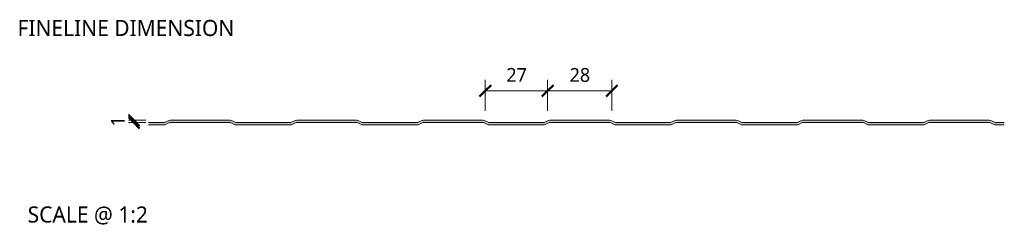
# Model space of a CAD drawing. Header units: millimetres. Extents: x 196 to 3485, y -270 to 1649.
# Tile 9 of 9: x 3057 to 3485, y 145 to 235. Entities that reach past the tile are written whole.
import ezdxf

# ---------------------------------------------------------------- set-up
doc = ezdxf.new("R2010")
doc.units = ezdxf.units.MM
for name, color, linetype, lineweight in [('A-ANNO-DIMS', 211, 'Continuous', 9), ('A-ANNO-DIMS-2', 211, 'Continuous', 9), ('A-DETL-GENF', 92, 'Continuous', 13), ('G-ANNO-TEXT', 231, 'Continuous', 9)]:
    doc.layers.add(name, color=color, linetype=linetype, lineweight=lineweight)
doc.styles.add('Yu Gothic_2', font='Yu Gothic.ttf', dxfattribs={"height": 7})
doc.styles.add('Yu Gothic_3', font='Yu Gothic.ttf', dxfattribs={"height": 6})
doc.styles.add('Yu Gothic_B', font='Yu Gothic.ttf', dxfattribs={"height": 7})
doc.dimstyles.new('Diagonal_1', dxfattribs={"dimscale": 304.8, "dimtxt": 6.965421, "dimasz": 0.016404, "dimexe": 0.015748, "dimexo": 0.009843, "dimgap": 0.009843, "dimtad": 1, "dimdec": 0, "dimzin": 0, "dimdsep": 46, "dimtxsty": 'Yu Gothic_3', "dimblk1": 'OBLIQUE', "dimblk2": 'OBLIQUE', "dimsah": 1, "dimcen": 0.09, "dimazin": 0, "dimtfac": 1, "dimtdec": 4, "dimtix": 1, "dimtmove": 0, "dimatfit": 3, "dimfxl": 1, "dimtvp": 1, "dimtfill": 1, "dimtolj": 1, "dimtzin": 0, "dimarcsym": 2})

# ---------------------------------------------------------------- blocks, each defined once
blk = doc.blocks.new('CR1100 - FINISHES - CR 1100 - FINELINE FINISH - TOP-4168015-ALL FINISHES Copy 1 Copy 1 Copy 1')
at = {"layer": 'A-DETL-GENF'}
blk.add_hatch(color=256, dxfattribs=at).paths.add_polyline_path([(368.74, 13), (370.74, 14), (397.27, 14), (399.27, 13), (403.53, 13), (403.53, 14), (399.5, 14), (397.94, 14.78), (397.49, 14.94), (397.01, 15), (371, 15), (370.51, 14.94), (370.06, 14.78), (368.5, 14), (344.5, 14), (342.94, 14.78), (342.49, 14.94), (342.01, 15), (316, 15), (315.51, 14.94), (315.06, 14.78), (313.5, 14), (289.5, 14), (287.94, 14.78), (287.49, 14.94), (287.01, 15), (261, 15), (260.51, 14.94), (260.06, 14.78), (258.5, 14), (234.5, 14), (232.94, 14.78), (232.49, 14.94), (232.01, 15), (206, 15), (205.51, 14.94), (205.06, 14.78), (203.5, 14), (179.5, 14), (177.94, 14.78), (177.49, 14.94), (177.01, 15), (151, 15), (150.51, 14.94), (150.06, 14.78), (148.5, 14), (124.5, 14), (122.94, 14.78), (122.49, 14.94), (122.01, 15), (96, 15), (95.51, 14.94), (95.06, 14.78), (93.5, 14), (69.5, 14), (67.94, 14.78), (67.49, 14.94), (67.01, 15), (41, 15), (40.51, 14.94), (40.06, 14.78), (38.5, 14), (31.59, 14), (31.59, 13), (38.74, 13), (40.74, 14), (67.27, 14), (69.27, 13), (93.74, 13), (95.74, 14), (122.27, 14), (124.27, 13), (148.74, 13), (150.74, 14), (177.27, 14), (179.27, 13), (203.74, 13), (205.74, 14), (232.27, 14), (234.27, 13), (258.74, 13), (260.74, 14), (287.27, 14), (289.27, 13), (313.74, 13), (315.74, 14), (342.27, 14), (344.27, 13), (351.23, 13)])
for p, q in [((38.5, 14), (31.59, 14)), ((31.59, 13), (38.74, 13)), ((40.06, 14.78), (38.5, 14)), ((38.74, 13), (40.74, 14)), ((40.74, 14), (67.27, 14)), ((67.01, 15), (41, 15)), ((67.27, 14), (69.27, 13)), ((69.5, 14), (67.94, 14.78)), ((69.27, 13), (93.74, 13)), ((93.5, 14), (69.5, 14)), ((95.06, 14.78), (93.5, 14)), ((93.74, 13), (95.74, 14)), ((95.74, 14), (122.27, 14)), ((122.01, 15), (96, 15)), ((122.27, 14), (124.27, 13)), ((124.5, 14), (122.94, 14.78)), ((124.27, 13), (148.74, 13)), ((148.5, 14), (124.5, 14)), ((150.06, 14.78), (148.5, 14)), ((148.74, 13), (150.74, 14)), ((150.74, 14), (177.27, 14)), ((177.01, 15), (151, 15)), ((177.27, 14), (179.27, 13)), ((179.5, 14), (177.94, 14.78)), ((179.27, 13), (203.74, 13)), ((203.5, 14), (179.5, 14)), ((205.06, 14.78), (203.5, 14)), ((203.74, 13), (205.74, 14)), ((205.74, 14), (232.27, 14)), ((232.01, 15), (206, 15)), ((232.27, 14), (234.27, 13)), ((234.5, 14), (232.94, 14.78)), ((234.27, 13), (258.74, 13)), ((258.5, 14), (234.5, 14)), ((260.06, 14.78), (258.5, 14)), ((258.74, 13), (260.74, 14)), ((260.74, 14), (287.27, 14)), ((287.01, 15), (261, 15)), ((287.27, 14), (289.27, 13)), ((289.5, 14), (287.94, 14.78)), ((289.27, 13), (313.74, 13)), ((313.5, 14), (289.5, 14)), ((315.06, 14.78), (313.5, 14)), ((313.74, 13), (315.74, 14)), ((315.74, 14), (342.27, 14)), ((342.01, 15), (316, 15)), ((342.27, 14), (344.27, 13)), ((344.5, 14), (342.94, 14.78)), ((344.27, 13), (368.74, 13)), ((368.5, 14), (344.5, 14)), ((370.06, 14.78), (368.5, 14)), ((368.74, 13), (370.74, 14)), ((370.74, 14), (397.27, 14)), ((397.01, 15), (371, 15)), ((397.27, 14), (399.27, 13)), ((399.5, 14), (397.94, 14.78)), ((399.27, 13), (403.53, 13)), ((403.53, 14), (399.5, 14))]:
    blk.add_line(p, q, dxfattribs=at)
for centre, start, end in [((41, 12.9), 90, 116.5651), ((67.01, 12.9), 63.4349, 90), ((96, 12.9), 90, 116.5651), ((122.01, 12.9), 63.4349, 90), ((151, 12.9), 90, 116.5651), ((177.01, 12.9), 63.4349, 90), ((206, 12.9), 90, 116.5651), ((232.01, 12.9), 63.4349, 90), ((261, 12.9), 90, 116.5651), ((287.01, 12.9), 63.4349, 90), ((316, 12.9), 90, 116.5651), ((342.01, 12.9), 63.4349, 90), ((371, 12.9), 90, 116.5651), ((397.01, 12.9), 63.4349, 90)]:
    blk.add_arc(centre, 2.1, start, end, dxfattribs=at)
blk = doc.blocks.new('DIMBLOCK8-ALL FINISHES Copy 1 Copy 1 Copy 1')
at = {"layer": 'A-ANNO-DIMS-2'}
for p, q in [((3286.49, 203.71), (3286.49, 208.51)), ((3314.37, 203.71), (3314.37, 208.51)), ((3286.49, 203.71), (3314.37, 203.71)), ((3286.49, 203.71), (3286.49, 194.99)), ((3314.37, 203.71), (3314.37, 194.99))]:
    blk.add_line(p, q, dxfattribs=at)
at = {"layer": 'A-ANNO-DIMS-2', "lineweight": 50}
for p, q in [((3286.49, 203.71), (3288.99, 206.21)), ((3314.37, 203.71), (3316.87, 206.21)), ((3286.49, 203.71), (3283.99, 201.21)), ((3314.37, 203.71), (3311.87, 201.21))]:
    blk.add_line(p, q, dxfattribs=at)
at = {"layer": 'A-ANNO-DIMS-2', "color": 0, "insert": (3296.03, 213.63), "char_height": 6, "width": 10.5711, "attachment_point": 1, "line_spacing_factor": 1.024327, "style": 'Yu Gothic_3', "bg_fill": 3, "box_fill_scale": 1.25, "bg_fill_color": 9, "bg_fill_true_color": 13158600, "bg_fill_transparency": 0}
blk.add_mtext('28', dxfattribs=at)
blk = doc.blocks.new('_Oblique')
at = {"color": 0, "linetype": 'ByBlock', "lineweight": -2}
blk.add_line((-0.5, -0.5), (0.5, 0.5), dxfattribs=at)
blk = doc.blocks.new('DIMBLOCK9-ALL FINISHES Copy 1 Copy 1 Copy 1')
at = {"layer": 'A-ANNO-DIMS-2'}
for p, q in [((3259.37, 203.71), (3259.37, 208.51)), ((3286.49, 203.71), (3286.49, 208.51)), ((3259.37, 203.71), (3286.49, 203.71)), ((3259.37, 203.71), (3259.37, 194.99)), ((3286.49, 203.71), (3286.49, 194.99))]:
    blk.add_line(p, q, dxfattribs=at)
at = {"layer": 'A-ANNO-DIMS-2', "lineweight": 50}
for p, q in [((3259.37, 203.71), (3261.87, 206.21)), ((3286.49, 203.71), (3288.99, 206.21)), ((3259.37, 203.71), (3256.87, 201.21)), ((3286.49, 203.71), (3283.99, 201.21))]:
    blk.add_line(p, q, dxfattribs=at)
at = {"layer": 'A-ANNO-DIMS-2', "color": 0, "insert": (3268.53, 213.63), "char_height": 6, "width": 10.5711, "attachment_point": 1, "line_spacing_factor": 1.024327, "style": 'Yu Gothic_3', "bg_fill": 3, "box_fill_scale": 1.25, "bg_fill_color": 9, "bg_fill_true_color": 13158600, "bg_fill_transparency": 0}
blk.add_mtext('27', dxfattribs=at)
blk = doc.blocks.new('DIMBLOCK10-ALL FINISHES Copy 1 Copy 1 Copy 1')
at = {"layer": 'A-ANNO-DIMS-2', "lineweight": 50}
for p, q in [((3106.61, 190.86), (3104.11, 193.36)), ((3106.61, 189.86), (3104.11, 192.36)), ((3106.61, 190.86), (3109.11, 188.36)), ((3106.61, 189.86), (3109.11, 187.36))]:
    blk.add_line(p, q, dxfattribs=at)
at = {"layer": 'A-ANNO-DIMS-2'}
for p, q in [((3106.61, 190.86), (3101.81, 190.86)), ((3106.61, 189.86), (3101.81, 189.86)), ((3106.61, 190.86), (3106.61, 189.86)), ((3106.61, 190.86), (3111.91, 190.86)), ((3106.61, 189.86), (3111.83, 189.86))]:
    blk.add_line(p, q, dxfattribs=at)
at = {"layer": 'A-ANNO-DIMS-2', "color": 0, "insert": (3096.69, 188.16), "char_height": 6, "width": 5.2855, "attachment_point": 1, "rotation": 90, "line_spacing_factor": 1.024327, "style": 'Yu Gothic_3', "bg_fill": 3, "box_fill_scale": 1.25, "bg_fill_color": 9, "bg_fill_true_color": 13158600, "bg_fill_transparency": 0}
blk.add_mtext('1', dxfattribs=at)

msp = doc.modelspace()

# ---------------------------------------------------------------- block references
at = {"layer": 'A-DETL-GENF'}
msp.add_blockref('CR1100 - FINISHES - CR 1100 - FINELINE FINISH - TOP-4168015-ALL FINISHES Copy 1 Copy 1 Copy 1', (3081.43, 175.86), dxfattribs=at)

# ---------------------------------------------------------------- texts
at = {"layer": 'G-ANNO-TEXT', "color": 7, "char_height": 7, "attachment_point": 1, "bg_fill": 3, "box_fill_scale": 1.25, "bg_fill_color": 9, "bg_fill_true_color": 13158600, "bg_fill_transparency": 0}
for s, insert, width, style in [('FINELINE DIMENSION', (3056.07, 234.53), 122.3375, 'Yu Gothic_B'), ('SCALE @ 1:2', (3060.49, 153.39), 66.5401, 'Yu Gothic_2')]:
    msp.add_mtext(s, dxfattribs=dict(at, insert=insert, width=width, style=style))

# ---------------------------------------------------------------- next in the draw order: dimensions: what is measured, and where the dimension line sits
at = {"layer": 'A-ANNO-DIMS'}
dim = msp.add_linear_dim(base=(3314.37, 203.71), p1=(3286.49, 191.99), p2=(3314.37, 191.99), dimstyle='Diagonal_1', override={"dimpost": '<>', "dimfxl": 27.886812}, dxfattribs=at)
dim.commit()
dim.dimension.update_dxf_attribs({"geometry": 'DIMBLOCK8-ALL FINISHES Copy 1 Copy 1 Copy 1', "text_midpoint": (3300.43, 209.71)})
dim = msp.add_linear_dim(base=(3106.61, 189.86), p1=(3114.91, 190.86), p2=(3114.83, 189.86), angle=90, dimstyle='Diagonal_1', override={"dimpost": '<>', "dimfxl": 1.0028}, dxfattribs=at)
dim.commit()
dim.dimension.update_dxf_attribs({"geometry": 'DIMBLOCK10-ALL FINISHES Copy 1 Copy 1 Copy 1', "text_midpoint": (3100.61, 190.36)})

# ---------------------------------------------------------------- next in the draw order: dimensions: what is measured, and where the dimension line sits
dim = msp.add_linear_dim(base=(3286.49, 203.71), p1=(3259.37, 191.99), p2=(3286.49, 191.99), dimstyle='Diagonal_1', override={"dimpost": '<>', "dimfxl": 27.113188}, dxfattribs=at)
dim.commit()
dim.dimension.update_dxf_attribs({"geometry": 'DIMBLOCK9-ALL FINISHES Copy 1 Copy 1 Copy 1', "text_midpoint": (3272.93, 209.71)})

doc.saveas('drawing.dxf')
